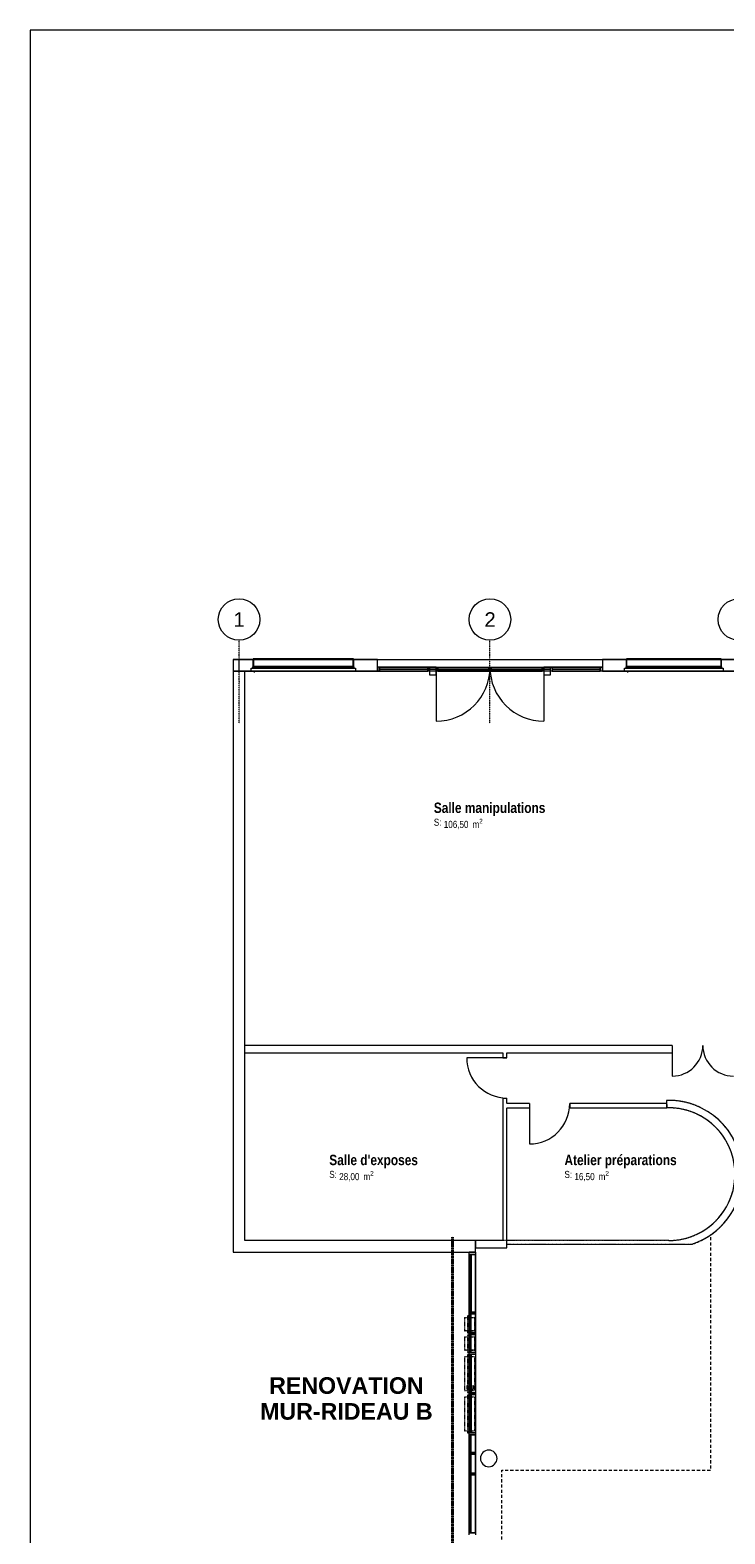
# Model space of a CAD drawing. Header units: millimetres. Extents: x -4899 to 185390, y -66936 to 47814.
# Tile 17 of 37: x -4899 to 11855, y -21070 to 15164. Entities that reach past the tile are written whole.
import ezdxf

# ---------------------------------------------------------------- set-up
doc = ezdxf.new("R2010")
doc.units = ezdxf.units.MM
doc.header["$MEASUREMENT"] = 0
doc.set_wipeout_variables(frame=1)
for name, pattern in [('Points tirets', [6.702778, 3.527778, -1.763889, 0, -1.411111]), ('Tirets', [4.586109, 2.822222, -1.763887]), ('Tirets A', [2.2, 1.1, -1.1]), ('Tirets petits', [125, 75, -50]), ('Traits', [5.644444, 2.822222, -2.822222]), ('Wipeout_Contour', [1000, 0, -1000])]:
    doc.linetypes.add(name, pattern=pattern)
for name, color, linetype in [('0._Rdch_1_0', 7, 'Continuous'), ('0._Rdch_1_02-01 File _ Axe.Construction', 7, 'Continuous'), ('0._Rdch_1_02-06 Poutre.Construction', 7, 'Continuous'), ('0._Rdch_1_06-03 Texte 1000ème 500ème.Texte', 7, 'Continuous'), ('0._Rdch_1_08-01 2D Dessin général.2D', 7, 'Continuous'), ('0._Rdch_1_08-01 contour hachures', 7, 'Continuous'), ('0._Rdch_1_A-AREA-____-OTLN.Modèle IFC', 7, 'Continuous'), ('0._Rdch_1_A-DOOR-____-OTLN.Modèle IFC', 7, 'Continuous'), ('0._Rdch_1_A-GLAZ-____-OTLN.Modèle IFC', 7, 'Continuous'), ('0._Rdch_1_A-GLAZ-CURT-OTLN.Modèle IFC', 7, 'Continuous'), ('0._Rdch_1_A-GLAZ-CWMG-OTLN.Modèle IFC', 7, 'Continuous'), ('0._Rdch_1_A-WALL-____-OTLN.Modèle IFC', 7, 'Continuous'), ('0._Rdch_1_Portes ARCHICAD', 7, 'Continuous'), ('0._Rdch_1_S-COLS-____-OTLN.Modèle IFC', 7, 'Continuous')]:
    doc.layers.add(name, color=color, linetype=linetype)
doc.styles.add('STYLE_GENERE_1', font='ARIALNB.TTF')
doc.styles.add('STYLE_GENERE_3', font='arialbd.ttf')
doc.styles.add('STYLE_GENERE_4', font='ARIALN.TTF')
doc.styles.add('STYLE_GENERE_5', font='arial.ttf')

msp = doc.modelspace()

# ---------------------------------------------------------------- wipeouts: each hides what was drawn before it
at = {"color": 254, "linetype": 'Wipeout_Contour', "lineweight": 0, "ltscale": 414708.178128}
msp.add_wipeout([(101003, 15164), (-4899, 15164), (-4899, -66936), (101000, -66936), (101003, -39236)], dxfattribs=at).dxf.layer = '0._Rdch_1_0'

# ---------------------------------------------------------------- next in the draw order: linework, layer by layer
at = {"layer": '0._Rdch_1_02-01 File _ Axe.Construction', "color": 7, "linetype": 'Points tirets', "lineweight": 5}
for p, q in [((6190, -538), (6190, 462)), ((6190, -1538), (6190, -538))]:
    msp.add_line(p, q, dxfattribs=at)
at = {"layer": '0._Rdch_1_02-01 File _ Axe.Construction', "color": 7, "linetype": 'Continuous', "lineweight": 9}
for centre in [(140, 962), (6190, 962), (12190, 962)]:
    msp.add_circle(centre, 500, dxfattribs=at)
at = {"layer": '0._Rdch_1_02-01 File _ Axe.Construction', "color": 7, "linetype": 'Points tirets', "lineweight": 5}
msp.add_point((6190, -538), dxfattribs=at)
msp.add_point((6190, -538), dxfattribs=at)
at = {"layer": '0._Rdch_1_02-06 Poutre.Construction', "color": 7, "linetype": 'Tirets A', "lineweight": 9}
for p, q in [((5579, -16167), (5819, -16167)), ((5579, -16175), (5819, -16175)), ((5579, -16175), (5819, -16175)), ((5579, -16175), (5819, -16175)), ((5649, -16221), (5699, -16221)), ((5649, -16225), (5699, -16225)), ((5649, -16275), (5649, -16691)), ((5649, -16275), (5699, -16275)), ((5649, -16275), (5649, -16695)), ((5649, -16275), (5699, -16275)), ((5699, -16275), (5699, -16691)), ((5699, -16275), (5699, -16695)), ((5579, -16325), (5579, -16645)), ((5579, -16325), (5819, -16325)), ((5579, -16325), (5579, -16645)), ((5579, -16325), (5819, -16325)), ((5579, -16325), (5579, -16637)), ((5579, -16325), (5819, -16325)), ((5579, -16325), (5579, -16645)), ((5579, -16325), (5819, -16325)), ((5579, -16637), (5819, -16637)), ((5579, -16645), (5819, -16645)), ((5579, -16645), (5819, -16645)), ((5579, -16645), (5819, -16645)), ((5819, -16325), (5819, -16645)), ((5819, -16325), (5819, -16645)), ((5819, -16325), (5819, -16637)), ((5819, -16325), (5819, -16645)), ((5579, -16795), (5579, -17615)), ((5579, -16795), (5819, -16795)), ((5579, -16795), (5579, -17615)), ((5579, -16795), (5819, -16795)), ((5579, -16795), (5579, -17615)), ((5579, -16795), (5819, -16795)), ((5579, -16795), (5579, -17615)), ((5579, -16795), (5819, -16795)), ((5649, -16691), (5699, -16691)), ((5649, -16695), (5699, -16695)), ((5649, -16745), (5649, -17661)), ((5649, -16745), (5699, -16745)), ((5649, -16745), (5649, -17665)), ((5649, -16745), (5699, -16745)), ((5699, -16745), (5699, -17661)), ((5699, -16745), (5699, -17665)), ((5819, -16795), (5819, -17615)), ((5819, -16795), (5819, -17615)), ((5819, -16795), (5819, -17615)), ((5819, -16795), (5819, -17615)), ((5579, -17615), (5819, -17615)), ((5579, -17615), (5819, -17615)), ((5579, -17615), (5819, -17615)), ((5579, -17615), (5819, -17615)), ((5649, -17661), (5699, -17661)), ((5649, -17665), (5699, -17665)), ((5649, -17715), (5649, -18631)), ((5649, -17715), (5699, -17715)), ((5649, -17715), (5649, -18635)), ((5649, -17715), (5699, -17715)), ((5699, -17715), (5699, -18631)), ((5699, -17715), (5699, -18635)), ((5579, -17765), (5579, -18585)), ((5579, -17765), (5819, -17765)), ((5579, -17765), (5579, -18585)), ((5579, -17765), (5819, -17765)), ((5579, -17765), (5579, -18585)), ((5579, -17765), (5819, -17765)), ((5579, -17765), (5579, -18585)), ((5579, -17765), (5819, -17765)), ((5819, -17765), (5819, -18585)), ((5819, -17765), (5819, -18585)), ((5819, -17765), (5819, -18585)), ((5819, -17765), (5819, -18585)), ((5579, -18585), (5819, -18585)), ((5579, -18585), (5819, -18585)), ((5579, -18585), (5819, -18585)), ((5579, -18585), (5819, -18585)), ((5649, -18631), (5699, -18631)), ((5649, -18635), (5699, -18635))]:
    msp.add_line(p, q, dxfattribs=at)
at = {"layer": '0._Rdch_1_08-01 2D Dessin général.2D', "color": 7, "linetype": 'Continuous', "lineweight": 9}
for p, q in [((4892, -190), (4892, -1488)), ((7488, -190), (7489, -1488))]:
    msp.add_line(p, q, dxfattribs=at)
for centre, start, end in [((4892, -190), 270, 0), ((7488, -190), 180.022, 270.022)]:
    msp.add_arc(centre, 1298, start, end, dxfattribs=at)
at = {"layer": '0._Rdch_1_A-DOOR-____-OTLN.Modèle IFC', "color": 7, "linetype": 'Continuous', "lineweight": 18}
for p, q in [((4892, -190), (7488, -190)), ((4892, -240), (4892, -190)), ((4892, -240), (7488, -240)), ((7488, -240), (7488, -190)), ((5690, -18635), (5690, -16745)), ((5690, -16745), (5740, -16745)), ((5740, -16745), (5740, -18635)), ((5644, -17495), (5648, -17495)), ((5644, -17543), (5644, -17495)), ((5644, -17583), (5644, -17543)), ((5662, -17601), (5644, -17583)), ((5648, -17495), (5652, -17495)), ((5652, -17495), (5656, -17495)), ((5656, -17495), (5656, -17536)), ((5656, -17536), (5656, -17578)), ((5656, -17578), (5667, -17589)), ((5690, -17601), (5662, -17601)), ((5667, -17589), (5690, -17589)), ((5762, -17589), (5740, -17589)), ((5767, -17601), (5740, -17601)), ((5774, -17578), (5762, -17589)), ((5786, -17582), (5767, -17601)), ((5774, -17495), (5778, -17495)), ((5774, -17495), (5774, -17536)), ((5774, -17536), (5774, -17578)), ((5778, -17495), (5782, -17495)), ((5782, -17495), (5786, -17495)), ((5786, -17495), (5786, -17543)), ((5786, -17543), (5786, -17582)), ((5740, -18635), (5690, -18635))]:
    msp.add_line(p, q, dxfattribs=at)
at = {"layer": '0._Rdch_1_A-GLAZ-CURT-OTLN.Modèle IFC', "color": 7, "linetype": 'Continuous', "lineweight": 18}
for p, q in [((4690, -235), (4690, -195)), ((4690, -235), (4690, -195)), ((4728, -195), (4892, -195)), ((4728, -235), (4728, -195)), ((4728, -235), (4892, -235)), ((4892, -235), (4892, -195)), ((4930, -195), (6165, -195)), ((4930, -235), (4930, -195)), ((4930, -235), (6165, -235)), ((6165, -235), (6165, -195)), ((6215, -195), (7450, -195)), ((6215, -235), (6215, -195)), ((6215, -235), (7450, -235)), ((7450, -235), (7450, -195)), ((7488, -195), (7652, -195)), ((7488, -235), (7488, -195)), ((7488, -235), (7652, -235)), ((7652, -235), (7652, -195)), ((7690, -195), (7690, -235)), ((7690, -235), (7690, -195)), ((5695, -16225), (5735, -16225)), ((5695, -16225), (5735, -16225)), ((5735, -16275), (5695, -16275)), ((5695, -16275), (5695, -16695)), ((5735, -16275), (5695, -16275)), ((5695, -16275), (5695, -16695)), ((5735, -16695), (5735, -16275)), ((5735, -16695), (5735, -16275)), ((5695, -16695), (5735, -16695)), ((5695, -16695), (5735, -16695)), ((5735, -16745), (5695, -16745)), ((5695, -16745), (5695, -17665)), ((5735, -17665), (5735, -16745)), ((5695, -17665), (5735, -17665)), ((5735, -17715), (5695, -17715)), ((5695, -17715), (5695, -18635)), ((5735, -18635), (5735, -17715)), ((5695, -18635), (5735, -18635)), ((5735, -18685), (5695, -18685)), ((5695, -18685), (5695, -19105)), ((5735, -18685), (5695, -18685)), ((5695, -18685), (5695, -19105)), ((5735, -19105), (5735, -18685)), ((5735, -19105), (5735, -18685)), ((5695, -19105), (5735, -19105)), ((5695, -19105), (5735, -19105)), ((5735, -19155), (5695, -19155)), ((5695, -19155), (5695, -19605)), ((5735, -19155), (5695, -19155)), ((5695, -19155), (5695, -19605)), ((5735, -19605), (5735, -19155)), ((5735, -19605), (5735, -19155)), ((5695, -19605), (5735, -19605)), ((5695, -19605), (5735, -19605)), ((5735, -19655), (5695, -19655)), ((5695, -19655), (5695, -21045)), ((5735, -19655), (5695, -19655)), ((5695, -19655), (5695, -21045)), ((5735, -21045), (5735, -19655)), ((5735, -21045), (5735, -19655)), ((5695, -21045), (5735, -21045)), ((5695, -21045), (5735, -21045))]:
    msp.add_line(p, q, dxfattribs=at)
at = {"layer": '0._Rdch_1_A-GLAZ-CWMG-OTLN.Modèle IFC', "color": 7, "linetype": 'Continuous', "lineweight": 18}
for p, q in [((4690, -280), (4690, -190)), ((4690, -190), (4728, -190)), ((4690, -280), (4690, -190)), ((4690, -190), (4728, -190)), ((4690, -280), (4690, -190)), ((4690, -190), (4728, -190)), ((4690, -190), (4690, -280)), ((4728, -280), (4690, -280)), ((4728, -280), (4690, -280)), ((4728, -280), (4690, -280)), ((4728, -190), (4728, -280)), ((4728, -280), (4728, -190)), ((4728, -190), (4728, -280)), ((4728, -190), (4728, -280)), ((4892, -280), (4892, -190)), ((4892, -190), (4930, -190)), ((4930, -280), (4892, -280)), ((4930, -190), (4930, -280)), ((4930, -190), (6190, -190)), ((4930, -190), (4930, -280)), ((4930, -280), (6190, -280)), ((6165, -280), (6165, -190)), ((6165, -190), (6215, -190)), ((6215, -280), (6165, -280)), ((6190, -190), (6190, -280)), ((6190, -190), (6190, -280)), ((6190, -190), (7450, -190)), ((6190, -280), (7450, -280)), ((6215, -190), (6215, -280)), ((7450, -280), (7450, -190)), ((7450, -190), (7488, -190)), ((7450, -190), (7450, -280)), ((7488, -280), (7450, -280)), ((7488, -190), (7488, -280)), ((7652, -280), (7652, -190)), ((7652, -190), (7690, -190)), ((7652, -280), (7652, -190)), ((7652, -280), (7652, -190)), ((7652, -190), (7690, -190)), ((7652, -280), (7652, -190)), ((7652, -190), (7690, -190)), ((7690, -280), (7652, -280)), ((7690, -280), (7652, -280)), ((7690, -280), (7652, -280)), ((7690, -190), (7690, -280)), ((7690, -190), (7690, -280)), ((7690, -190), (7690, -280)), ((7690, -190), (7690, -280)), ((5690, -16225), (5840, -16225)), ((5690, -16275), (5690, -16225)), ((5690, -16225), (5840, -16225)), ((5690, -16275), (5690, -16225)), ((5840, -16225), (5690, -16225)), ((5690, -16250), (5840, -16250)), ((5690, -16695), (5690, -16250)), ((5690, -16250), (5840, -16250)), ((5840, -16275), (5690, -16275)), ((5840, -16275), (5690, -16275)), ((5840, -16275), (5690, -16275)), ((5690, -16275), (5690, -16695)), ((5840, -16225), (5840, -16275)), ((5840, -16225), (5840, -16275)), ((5840, -16695), (5840, -16250)), ((5840, -16275), (5840, -16695)), ((5690, -16695), (5840, -16695)), ((5690, -16745), (5690, -16695)), ((5690, -16695), (5840, -16695)), ((5840, -16695), (5690, -16695)), ((5690, -16695), (5840, -16695)), ((5690, -16745), (5690, -16695)), ((5840, -16745), (5690, -16745)), ((5840, -16745), (5690, -16745)), ((5840, -16745), (5690, -16745)), ((5690, -16745), (5690, -17690)), ((5840, -16695), (5840, -16745)), ((5840, -16695), (5840, -16745)), ((5840, -16745), (5840, -17690)), ((5690, -17665), (5840, -17665)), ((5690, -17715), (5690, -17665)), ((5840, -17690), (5690, -17690)), ((5690, -17690), (5690, -18635)), ((5840, -17690), (5690, -17690)), ((5840, -17715), (5690, -17715)), ((5840, -17665), (5840, -17715)), ((5840, -17690), (5840, -18635)), ((5690, -18635), (5840, -18635)), ((5690, -18685), (5690, -18635)), ((5690, -18635), (5840, -18635)), ((5690, -18685), (5690, -18635)), ((5840, -18635), (5690, -18635)), ((5840, -18685), (5690, -18685)), ((5690, -18685), (5840, -18685)), ((5690, -19130), (5690, -18685)), ((5840, -18685), (5690, -18685)), ((5690, -18685), (5690, -19105)), ((5840, -18685), (5690, -18685)), ((5840, -18635), (5840, -18685)), ((5840, -18635), (5840, -18685)), ((5840, -19130), (5840, -18685)), ((5840, -18685), (5840, -19105)), ((5690, -19105), (5840, -19105)), ((5690, -19155), (5690, -19105)), ((5690, -19105), (5840, -19105)), ((5690, -19155), (5690, -19105)), ((5840, -19105), (5690, -19105)), ((5690, -19130), (5840, -19130)), ((5690, -19630), (5690, -19130)), ((5690, -19130), (5840, -19130)), ((5840, -19155), (5690, -19155)), ((5840, -19155), (5690, -19155)), ((5840, -19155), (5690, -19155)), ((5690, -19155), (5690, -19605)), ((5840, -19105), (5840, -19155)), ((5840, -19105), (5840, -19155)), ((5840, -19630), (5840, -19130)), ((5840, -19155), (5840, -19605)), ((5690, -19605), (5840, -19605)), ((5690, -19655), (5690, -19605)), ((5690, -19605), (5840, -19605)), ((5690, -19655), (5690, -19605)), ((5840, -19605), (5690, -19605)), ((5690, -19630), (5840, -19630)), ((5690, -21045), (5690, -19630)), ((5690, -19630), (5840, -19630)), ((5840, -19655), (5690, -19655)), ((5840, -19655), (5690, -19655)), ((5840, -19655), (5690, -19655)), ((5690, -19655), (5690, -21045)), ((5840, -19605), (5840, -19655)), ((5840, -19605), (5840, -19655)), ((5840, -21045), (5840, -19630)), ((5840, -19655), (5840, -21045)), ((5690, -21045), (5840, -21045)), ((5690, -21095), (5690, -21045)), ((5690, -21045), (5840, -21045)), ((5690, -21045), (5840, -21045)), ((5690, -21095), (5690, -21045)), ((5840, -21045), (5690, -21045)), ((5840, -21045), (5840, -21095)), ((5840, -21045), (5840, -21095))]:
    msp.add_line(p, q, dxfattribs=at)
at = {"layer": '0._Rdch_1_Portes ARCHICAD', "color": 7, "linetype": 'Continuous', "lineweight": 5}
msp.add_arc((12060, -9300), 738, 180, 270, dxfattribs=at)
at = {"layer": '0._Rdch_1_S-COLS-____-OTLN.Modèle IFC', "color": 7, "linetype": 'Continuous', "lineweight": 13, "flags": 128}
for points in [[(4728, -190), (4728, -370), (4892, -370), (4892, -190)], [(7488, -190), (7488, -370), (7651, -370), (7651, -190)]]:
    msp.add_lwpolyline(points, close=True, dxfattribs=at)
msp.add_lwpolyline([(5960, -19250, 0.414214), (6160, -19450, 0.414214), (6360, -19250, 0.414214), (6160, -19050, 0.414214)], format="xyb", close=True, dxfattribs=at)

# ---------------------------------------------------------------- next in the draw order: texts
at = {"layer": '0._Rdch_1_02-01 File _ Axe.Construction', "color": 7, "linetype": 'Continuous', "lineweight": 9, "char_height": 350, "attachment_point": 1, "style": 'STYLE_GENERE_5'}
for s, insert in [('\\A1;\\pt0;1', (7, 1137)), ('\\A1;\\pt0;2', (6057, 1137))]:
    msp.add_mtext(s, dxfattribs=dict(at, insert=insert))
at = {"layer": '0._Rdch_1_06-03 Texte 1000ème 500ème.Texte', "color": 7, "linetype": 'Continuous', "lineweight": 9, "insert": (2728, -17809), "char_height": 400, "attachment_point": 5, "line_spacing_factor": 0.933591, "style": 'STYLE_GENERE_3'}
msp.add_mtext('\\A1;RENOVATION\\PMUR-RIDEAU B', dxfattribs=at)
at = {"layer": '0._Rdch_1_A-AREA-____-OTLN.Modèle IFC', "color": 7, "linetype": 'Continuous', "lineweight": 9, "attachment_point": 1}
for s, insert, char_height, style in [('\\A1;\\pt0;Salle manipulations', (4836, -3449), 250, 'STYLE_GENERE_1'), ('\\A1;\\pt0;S: ', (4836, -3837), 170, 'STYLE_GENERE_4'), ('\\A1;\\pt0,100;106,50{\\H0.66x;\\S^  ;} m{\\H0.66x;\\S2^  ;}', (5076, -3840), 170, 'STYLE_GENERE_4'), ("\\A1;\\pt0;Salle d'exposes", (2315, -11935), 250, 'STYLE_GENERE_1'), ('\\A1;\\pt0;Atelier préparations', (7986, -11935), 250, 'STYLE_GENERE_1'), ('\\A1;\\pt0;S: ', (2315, -12323), 170, 'STYLE_GENERE_4'), ('\\A1;\\pt0,100;28,00{\\H0.66x;\\S^  ;} m{\\H0.66x;\\S2^  ;}', (2555, -12326), 170, 'STYLE_GENERE_4'), ('\\A1;\\pt0;S: ', (7986, -12323), 170, 'STYLE_GENERE_4'), ('\\A1;\\pt0,100;16,50{\\H0.66x;\\S^  ;} m{\\H0.66x;\\S2^  ;}', (8226, -12326), 170, 'STYLE_GENERE_4')]:
    msp.add_mtext(s, dxfattribs=dict(at, insert=insert, char_height=char_height, style=style))

# ---------------------------------------------------------------- next in the draw order: wipeouts: each hides what was drawn before it
at = {"color": 254, "linetype": 'Wipeout_Contour', "lineweight": 0, "ltscale": 7252.415325}
msp.add_wipeout([(0, -280), (3480, -280), (3480, 0), (0, 0)], dxfattribs=at).dxf.layer = '0._Rdch_1_A-WALL-____-OTLN.Modèle IFC'
at = {"color": 254, "linetype": 'Wipeout_Contour', "lineweight": 0, "ltscale": 66766.014983}
msp.add_wipeout([(8900, -280), (24480, -280), (24480, 0), (8900, 0)], dxfattribs=at).dxf.layer = '0._Rdch_1_A-WALL-____-OTLN.Modèle IFC'
at = {"color": 254, "linetype": 'Wipeout_Contour', "lineweight": 0, "ltscale": 47088.430275}
msp.add_wipeout([(10585, -9300), (280, -9300), (280, -9480), (10585, -9480)], dxfattribs=at).dxf.layer = '0._Rdch_1_A-WALL-____-OTLN.Modèle IFC'
at = {"color": 254, "linetype": 'Wipeout_Contour', "lineweight": 0, "ltscale": 51053.528993}
msp.add_wipeout([(7143, -10803), (7143, -10703), (6600, -10703), (6600, -10803)], dxfattribs=at).dxf.layer = '0._Rdch_1_A-WALL-____-OTLN.Modèle IFC'
at = {"color": 254, "linetype": 'Wipeout_Contour', "lineweight": 0, "ltscale": 56930.349195}
msp.add_wipeout([(10450, -10803), (10450, -10703), (8113, -10703), (8113, -10803)], dxfattribs=at).dxf.layer = '0._Rdch_1_A-WALL-____-OTLN.Modèle IFC'
at = {"color": 254, "linetype": 'Wipeout_Contour', "lineweight": 0, "ltscale": 42566.044772}
msp.add_wipeout([(280, -14000), (0, -14280), (280, -14280)], dxfattribs=at).dxf.layer = '0._Rdch_1_A-WALL-____-OTLN.Modèle IFC'

# ---------------------------------------------------------------- next in the draw order: linework, layer by layer
at = {"layer": '0._Rdch_1_A-GLAZ-____-OTLN.Modèle IFC', "color": 7, "linetype": 'Continuous', "lineweight": 18}
for p, q in [((480, 14), (480, 15)), ((485, 15), (480, 15)), ((480, 11), (480, 14)), ((485, 14), (480, 14)), ((480, -170), (480, 11)), ((485, 15), (485, 14)), ((2895, 15), (485, 15)), ((485, 14), (485, 11)), ((485, 11), (485, -170)), ((2895, 14), (2895, 15)), ((2900, 15), (2895, 15)), ((2895, 11), (2895, 14)), ((2900, 14), (2895, 14)), ((2895, -170), (2895, 11)), ((2900, 15), (2900, 14)), ((2900, 14), (2900, 11)), ((2900, 11), (2900, -170)), ((9480, 14), (9480, 15)), ((9485, 15), (9480, 15)), ((9480, 11), (9480, 14)), ((9485, 14), (9480, 14)), ((9480, -170), (9480, 11)), ((9485, 15), (9485, 14)), ((11760, 15), (9485, 15)), ((9485, 14), (9485, 11)), ((9485, 11), (9485, -170)), ((11760, 14), (11760, 15)), ((11765, 15), (11760, 15)), ((11760, 11), (11760, 14)), ((11765, 14), (11760, 14)), ((11760, -170), (11760, 11)), ((11765, 15), (11765, 14)), ((11765, 14), (11765, 11)), ((11765, 11), (11765, -170)), ((470, -180), (2910, -180)), ((470, -210), (470, -180)), ((480, -180), (480, -170)), ((2900, -170), (480, -170)), ((495, -295), (497, -295)), ((495, -300), (495, -295)), ((497, -300), (495, -300)), ((497, -295), (501, -295)), ((497, -295), (497, -300)), ((501, -300), (497, -300)), ((510, -295), (501, -295)), ((501, -300), (518, -300)), ((510, -280), (510, -295)), ((518, -300), (520, -298)), ((520, -298), (520, -280)), ((2900, -170), (2900, -180)), ((2910, -180), (2910, -210)), ((2950, -210), (2950, -280)), ((9430, -210), (11815, -210)), ((9430, -280), (9430, -210)), ((11815, -280), (9430, -280)), ((9470, -180), (11775, -180)), ((9470, -210), (9470, -180)), ((9480, -180), (9480, -170)), ((11765, -170), (9480, -170)), ((9495, -295), (9497, -295)), ((9495, -300), (9495, -295)), ((9497, -300), (9495, -300)), ((9497, -295), (9501, -295)), ((9497, -295), (9497, -300)), ((9501, -300), (9497, -300)), ((9510, -295), (9501, -295)), ((9501, -300), (9518, -300)), ((9510, -280), (9510, -295)), ((9518, -300), (9520, -298)), ((9520, -298), (9520, -280)), ((11765, -170), (11765, -180)), ((11775, -180), (11775, -210)), ((11815, -210), (11815, -280))]:
    msp.add_line(p, q, dxfattribs=at)
at = {"layer": '0._Rdch_1_A-GLAZ-CURT-OTLN.Modèle IFC', "color": 7, "linetype": 'Continuous', "lineweight": 18}
for p, q in [((4690, -195), (3530, -195)), ((3530, -195), (3530, -235)), ((3530, -195), (4690, -195)), ((3530, -235), (3530, -195)), ((3530, -235), (4690, -235)), ((3530, -235), (4690, -235)), ((8850, -195), (7690, -195)), ((7690, -195), (8850, -195)), ((7690, -235), (8850, -235)), ((7690, -235), (8850, -235)), ((8850, -235), (8850, -195)), ((8850, -235), (8850, -195))]:
    msp.add_line(p, q, dxfattribs=at)
at = {"layer": '0._Rdch_1_A-GLAZ-CWMG-OTLN.Modèle IFC', "color": 7, "linetype": 'Continuous', "lineweight": 18}
for p, q in [((3480, -280), (3480, -190)), ((4728, -190), (3480, -190)), ((3530, -190), (3480, -190)), ((3480, -190), (3480, -280)), ((3530, -190), (3480, -190)), ((3480, -190), (3480, -280)), ((3530, -190), (3480, -190)), ((3480, -190), (3480, -280)), ((4728, -280), (3480, -280)), ((3480, -280), (3530, -280)), ((3480, -280), (3530, -280)), ((3480, -280), (3530, -280)), ((3530, -280), (3530, -190)), ((3530, -280), (3530, -190)), ((3530, -280), (3530, -190)), ((3530, -190), (3530, -280)), ((3530, -190), (4690, -190)), ((3530, -280), (4690, -280)), ((8900, -190), (7652, -190)), ((8900, -280), (7652, -280)), ((7690, -190), (8850, -190)), ((7690, -280), (8850, -280)), ((8850, -280), (8850, -190)), ((8850, -190), (8900, -190)), ((8850, -280), (8850, -190)), ((8850, -190), (8900, -190)), ((8850, -280), (8850, -190)), ((8850, -190), (8900, -190)), ((8850, -190), (8850, -280)), ((8900, -280), (8850, -280)), ((8900, -280), (8850, -280)), ((8900, -280), (8850, -280)), ((8900, -190), (8900, -280)), ((8900, -280), (8900, -190)), ((8900, -190), (8900, -280)), ((8900, -190), (8900, -280))]:
    msp.add_line(p, q, dxfattribs=at)
at = {"layer": '0._Rdch_1_A-WALL-____-OTLN.Modèle IFC', "color": 7, "linetype": 'Continuous', "lineweight": 18}
for p, q in [((0, 0), (140, 0)), ((140, 0), (12090, 0))]:
    msp.add_line(p, q, dxfattribs=at)
at = {"layer": '0._Rdch_1_A-WALL-____-OTLN.Modèle IFC', "color": 7, "linetype": 'Continuous', "lineweight": 20}
for p, q in [((10585, -9300), (10585, -9480)), ((7143, -10703), (7143, -10803)), ((8113, -10703), (8113, -10803))]:
    msp.add_line(p, q, dxfattribs=at)
at = {"layer": '0._Rdch_1_A-WALL-____-OTLN.Modèle IFC', "color": 7, "linetype": 'Continuous', "lineweight": 20, "flags": 128}
for points in [[(3480, 0), (0, 0)], [(0, 0), (0, -280)], [(3480, -280), (3480, 0)], [(280, -280), (3480, -280)], [(24480, 0), (8900, 0)], [(8900, 0), (8900, -280)], [(8900, -280), (12100, -280)], [(10585, -9300), (280, -9300)], [(280, -9480), (6500, -9480)], [(6600, -9480), (10585, -9480)], [(7143, -10703), (6600, -10703)], [(6600, -10803), (7143, -10803)], [(10450, -10703), (8113, -10703)], [(8113, -10803), (10450, -10803)], [(10447, -10624), (10453, -10804)], [(10450, -10803), (10450, -10703)]]:
    msp.add_lwpolyline(points, dxfattribs=at)
at = {"layer": '0._Rdch_1_A-WALL-____-OTLN.Modèle IFC', "color": 7, "linetype": 'Tirets', "lineweight": 9, "flags": 128}
msp.add_lwpolyline([(10447, -10624), (10453, -10804)], dxfattribs=at)
at = {"layer": '0._Rdch_1_A-WALL-____-OTLN.Modèle IFC', "color": 7, "linetype": 'Continuous', "lineweight": 20}
msp.add_arc((10500, -12402), 1778, 2.9512, 91.697, dxfattribs=at)
at = {"layer": '0._Rdch_1_Portes ARCHICAD', "color": 7, "linetype": 'Continuous', "lineweight": 5}
for p, q in [((10585, -9300), (10585, -10037)), ((7143, -10703), (7143, -11673))]:
    msp.add_line(p, q, dxfattribs=at)
for centre, radius in [((10585, -9300), 738), ((7143, -10703), 970)]:
    msp.add_arc(centre, radius, 270, 0, dxfattribs=at)

# ---------------------------------------------------------------- next in the draw order: wipeouts: each hides what was drawn before it
at = {"color": 254, "linetype": 'Wipeout_Contour', "lineweight": 0, "ltscale": 28679.270714}
msp.add_wipeout([(280, -14000), (280, -280), (0, -280), (0, -14000)], dxfattribs=at).dxf.layer = '0._Rdch_1_A-WALL-____-OTLN.Modèle IFC'
at = {"color": 254, "linetype": 'Wipeout_Contour', "lineweight": 0, "ltscale": 46288.531409}
msp.add_wipeout([(6500, -9480), (6500, -9600), (6600, -9600), (6600, -9480)], dxfattribs=at).dxf.layer = '0._Rdch_1_A-WALL-____-OTLN.Modèle IFC'
at = {"color": 254, "linetype": 'Wipeout_Contour', "lineweight": 0, "ltscale": 55782.691314}
msp.add_wipeout([(6600, -14000), (6600, -10570), (6500, -10570), (6500, -14000)], dxfattribs=at).dxf.layer = '0._Rdch_1_A-WALL-____-OTLN.Modèle IFC'

# ---------------------------------------------------------------- next in the draw order: linework, layer by layer
at = {"layer": '0._Rdch_1_02-01 File _ Axe.Construction', "color": 7, "linetype": 'Points tirets', "lineweight": 5}
for p, q in [((140, -538), (140, 462)), ((140, -1538), (140, -538))]:
    msp.add_line(p, q, dxfattribs=at)
msp.add_point((140, -538), dxfattribs=at)
msp.add_point((140, -538), dxfattribs=at)
at = {"layer": '0._Rdch_1_A-GLAZ-____-OTLN.Modèle IFC', "color": 7, "linetype": 'Continuous', "lineweight": 18}
for p, q in [((430, -210), (2950, -210)), ((430, -280), (430, -210)), ((2950, -280), (430, -280))]:
    msp.add_line(p, q, dxfattribs=at)
at = {"layer": '0._Rdch_1_A-WALL-____-OTLN.Modèle IFC', "color": 7, "linetype": 'Continuous', "lineweight": 18}
for p, q in [((0, 0), (0, -280)), ((140, -280), (0, -280)), ((140, -280), (140, 0)), ((280, -280), (140, -280)), ((12090, -280), (280, -280))]:
    msp.add_line(p, q, dxfattribs=at)
at = {"layer": '0._Rdch_1_A-WALL-____-OTLN.Modèle IFC', "color": 7, "linetype": 'Continuous', "lineweight": 20}
for p, q in [((6500, -9600), (6600, -9600)), ((6500, -10570), (6600, -10570))]:
    msp.add_line(p, q, dxfattribs=at)
at = {"layer": '0._Rdch_1_A-WALL-____-OTLN.Modèle IFC', "color": 7, "linetype": 'Tirets', "lineweight": 9, "flags": 128}
msp.add_lwpolyline([(0, -280), (280, -280)], dxfattribs=at)
at = {"layer": '0._Rdch_1_A-WALL-____-OTLN.Modèle IFC', "color": 7, "linetype": 'Continuous', "lineweight": 20, "flags": 128}
for points in [[(280, -9300), (280, -280)], [(6500, -9480), (6500, -9600)], [(6600, -9600), (6600, -9480)], [(6500, -10570), (6500, -14000)], [(6600, -10703), (6600, -10570)], [(6600, -14000), (6600, -10803)], [(10500, -14000), (6600, -14000)], [(6600, -14180), (6600, -14090)], [(6600, -14090), (11059, -14090)]]:
    msp.add_lwpolyline(points, dxfattribs=at)
at = {"layer": '0._Rdch_1_Portes ARCHICAD', "color": 7, "linetype": 'Continuous', "lineweight": 5}
msp.add_line((6600, -9600), (5630, -9600), dxfattribs=at)
msp.add_arc((6600, -9600), 970, 180, 270, dxfattribs=at)

# ---------------------------------------------------------------- next in the draw order: wipeouts: each hides what was drawn before it
at = {"color": 254, "linetype": 'Wipeout_Contour', "lineweight": 0, "ltscale": 42282.309845}
msp.add_wipeout([(0, -14000), (0, -14280), (280, -14000)], dxfattribs=at).dxf.layer = '0._Rdch_1_A-WALL-____-OTLN.Modèle IFC'

# ---------------------------------------------------------------- next in the draw order: linework, layer by layer
at = {"layer": '0._Rdch_1_A-WALL-____-OTLN.Modèle IFC', "color": 7, "linetype": 'Continuous', "lineweight": 20, "flags": 128}
for points in [[(0, -280), (0, -14280)], [(280, -14000), (280, -9480)], [(0, -14280), (280, -14280)]]:
    msp.add_lwpolyline(points, dxfattribs=at)
at = {"layer": '0._Rdch_1_A-WALL-____-OTLN.Modèle IFC', "color": 7, "linetype": 'Tirets', "lineweight": 9, "flags": 128}
msp.add_lwpolyline([(0, -280), (0, -14280)], dxfattribs=at)

# ---------------------------------------------------------------- next in the draw order: wipeouts: each hides what was drawn before it
at = {"color": 254, "linetype": 'Wipeout_Contour', "lineweight": 0, "ltscale": 46553.14349}
msp.add_wipeout([(6600, -14000), (6500, -14000), (6600, -14180)], dxfattribs=at).dxf.layer = '0._Rdch_1_A-WALL-____-OTLN.Modèle IFC'

# ---------------------------------------------------------------- next in the draw order: wipeouts: each hides what was drawn before it
at = {"color": 254, "linetype": 'Wipeout_Contour', "lineweight": 0, "ltscale": 58882.927829}
msp.add_wipeout([(280, -14280), (5840, -14280), (5840, -14000), (280, -14000)], dxfattribs=at).dxf.layer = '0._Rdch_1_A-WALL-____-OTLN.Modèle IFC'
at = {"color": 254, "linetype": 'Wipeout_Contour', "lineweight": 0, "ltscale": 46675.540696}
msp.add_wipeout([(6500, -14000), (6500, -14180), (6600, -14180)], dxfattribs=at).dxf.layer = '0._Rdch_1_A-WALL-____-OTLN.Modèle IFC'

# ---------------------------------------------------------------- next in the draw order: linework, layer by layer
at = {"layer": '0._Rdch_1_08-01 contour hachures', "color": 7, "linetype": 'Traits', "lineweight": 40, "flags": 128}
msp.add_lwpolyline([(5283, -13911), (5283, -21546)], dxfattribs=at)
at = {"layer": '0._Rdch_1_A-WALL-____-OTLN.Modèle IFC', "color": 7, "linetype": 'Tirets', "lineweight": 9, "flags": 128}
for points in [[(280, -14000), (280, -280)], [(0, -14280), (280, -14280)]]:
    msp.add_lwpolyline(points, dxfattribs=at)
at = {"layer": '0._Rdch_1_A-WALL-____-OTLN.Modèle IFC', "color": 7, "linetype": 'Continuous', "lineweight": 20, "flags": 128}
for points in [[(5840, -14000), (280, -14000)], [(5840, -14280), (5840, -14000)], [(280, -14280), (5840, -14280)]]:
    msp.add_lwpolyline(points, dxfattribs=at)

# ---------------------------------------------------------------- next in the draw order: wipeouts: each hides what was drawn before it
at = {"color": 254, "linetype": 'Wipeout_Contour', "lineweight": 0, "ltscale": 61538.956244}
msp.add_wipeout([(6500, -14000), (5840, -14000), (5840, -14180), (6500, -14180)], dxfattribs=at).dxf.layer = '0._Rdch_1_A-WALL-____-OTLN.Modèle IFC'

# ---------------------------------------------------------------- next in the draw order: linework, layer by layer
at = {"layer": '0._Rdch_1_A-WALL-____-OTLN.Modèle IFC', "color": 7, "linetype": 'Tirets', "lineweight": 9, "flags": 128}
for points in [[(5840, -14000), (280, -14000)], [(5840, -14280), (5840, -14000)], [(5840, -14000), (5840, -14180)], [(280, -14280), (5840, -14280)]]:
    msp.add_lwpolyline(points, dxfattribs=at)
at = {"layer": '0._Rdch_1_A-WALL-____-OTLN.Modèle IFC', "color": 7, "linetype": 'Continuous', "lineweight": 20, "flags": 128}
for points in [[(6500, -14000), (5840, -14000)], [(5840, -14000), (5840, -14180)], [(5840, -14180), (6600, -14180)]]:
    msp.add_lwpolyline(points, dxfattribs=at)

# ---------------------------------------------------------------- next in the draw order: wipeouts: each hides what was drawn before it
at = {"color": 254, "linetype": 'Wipeout_Contour', "lineweight": 0, "ltscale": 66448.548802}
msp.add_wipeout([(10500, -14000), (6600, -14000), (6600, -14090), (11059, -14090)], dxfattribs=at).dxf.layer = '0._Rdch_1_A-WALL-____-OTLN.Modèle IFC'

# ---------------------------------------------------------------- next in the draw order: linework, layer by layer
at = {"layer": '0._Rdch_1_08-01 2D Dessin général.2D', "color": 7, "linetype": 'Tirets petits', "lineweight": 9, "flags": 128}
msp.add_lwpolyline([(6474, -21204), (6474, -19534), (11515, -19534), (11515, -13862)], dxfattribs=at)
at = {"layer": '0._Rdch_1_A-WALL-____-OTLN.Modèle IFC', "color": 7, "linetype": 'Tirets', "lineweight": 9, "flags": 128}
for points in [[(6600, -14000), (5840, -14000)], [(6600, -14180), (6600, -14000)], [(10500, -14000), (6600, -14000)], [(6600, -14090), (6600, -14000)], [(6600, -14090), (11059, -14090)], [(5840, -14180), (6600, -14180)]]:
    msp.add_lwpolyline(points, dxfattribs=at)
at = {"layer": '0._Rdch_1_A-WALL-____-OTLN.Modèle IFC', "color": 7, "linetype": 'Tirets', "lineweight": 9}
for radius, start in [(1778, 288.3058), (1598, 270)]:
    msp.add_arc((10500, -12402), radius, start, 91.6949, dxfattribs=at)
at = {"layer": '0._Rdch_1_A-WALL-____-OTLN.Modèle IFC', "color": 7, "linetype": 'Continuous', "lineweight": 20}
for radius, start, end in [(1598, 270, 91.697), (1778, 288.3058, 357.1497)]:
    msp.add_arc((10500, -12402), radius, start, end, dxfattribs=at)

# ---------------------------------------------------------------- next in the draw order: wipeouts: each hides what was drawn before it
at = {"color": 254, "linetype": 'Wipeout_Contour', "lineweight": 0, "ltscale": 64327.697701}
msp.add_wipeout([(5740, -14335), (5690, -14335), (5690, -15725), (5740, -15725)], dxfattribs=at).dxf.layer = '0._Rdch_1_02-06 Poutre.Construction'

# ---------------------------------------------------------------- next in the draw order: linework, layer by layer
at = {"layer": '0._Rdch_1_0', "color": 7, "linetype": 'Continuous', "lineweight": 9, "flags": 128}
msp.add_lwpolyline([(101003, 15164), (-4899, 15164), (-4899, -66936), (101000, -66936), (101003, -39236)], close=True, dxfattribs=at)
at = {"layer": '0._Rdch_1_02-06 Poutre.Construction', "color": 7, "linetype": 'Continuous', "lineweight": 9}
for p, q in [((5690, -14335), (5690, -15725)), ((5690, -14335), (5740, -14335)), ((5740, -14335), (5740, -15725)), ((5690, -15725), (5740, -15725))]:
    msp.add_line(p, q, dxfattribs=at)
at = {"layer": '0._Rdch_1_02-06 Poutre.Construction', "color": 7, "linetype": 'Tirets A', "lineweight": 9}
for p, q in [((5579, -15855), (5579, -16175)), ((5579, -15855), (5819, -15855)), ((5579, -15855), (5579, -16175)), ((5579, -15855), (5819, -15855)), ((5579, -15855), (5579, -16167)), ((5579, -15855), (5819, -15855)), ((5579, -15855), (5579, -16175)), ((5579, -15855), (5819, -15855)), ((5649, -15805), (5649, -16221)), ((5649, -15805), (5699, -15805)), ((5649, -15805), (5649, -16225)), ((5649, -15805), (5699, -15805)), ((5699, -15805), (5699, -16221)), ((5699, -15805), (5699, -16225)), ((5819, -15855), (5819, -16175)), ((5819, -15855), (5819, -16175)), ((5819, -15855), (5819, -16167)), ((5819, -15855), (5819, -16175))]:
    msp.add_line(p, q, dxfattribs=at)
at = {"layer": '0._Rdch_1_A-GLAZ-CURT-OTLN.Modèle IFC', "color": 7, "linetype": 'Continuous', "lineweight": 18}
for p, q in [((5735, -14280), (5695, -14280)), ((5695, -14280), (5695, -14285)), ((5735, -14280), (5695, -14280)), ((5695, -14280), (5695, -14285)), ((5695, -14285), (5735, -14285)), ((5695, -14285), (5735, -14285)), ((5735, -14335), (5695, -14335)), ((5695, -14335), (5695, -15725)), ((5735, -14335), (5695, -14335)), ((5695, -14335), (5695, -15725)), ((5735, -14285), (5735, -14280)), ((5735, -14285), (5735, -14280)), ((5735, -15725), (5735, -14335)), ((5735, -15725), (5735, -14335)), ((5695, -15725), (5735, -15725)), ((5695, -15725), (5735, -15725)), ((5735, -15775), (5695, -15775)), ((5695, -15775), (5695, -16225)), ((5735, -15775), (5695, -15775)), ((5695, -15775), (5695, -16225)), ((5735, -16225), (5735, -15775)), ((5735, -16225), (5735, -15775))]:
    msp.add_line(p, q, dxfattribs=at)
at = {"layer": '0._Rdch_1_A-GLAZ-CWMG-OTLN.Modèle IFC', "color": 7, "linetype": 'Continuous', "lineweight": 18}
for p, q in [((5690, -14280), (5840, -14280)), ((5690, -14285), (5690, -14280)), ((5840, -14280), (5690, -14280)), ((5690, -14280), (5690, -14285)), ((5690, -14285), (5840, -14285)), ((5690, -14335), (5690, -14285)), ((5690, -14285), (5840, -14285)), ((5690, -14285), (5840, -14285)), ((5690, -14335), (5690, -14285)), ((5840, -14285), (5690, -14285)), ((5840, -14335), (5690, -14335)), ((5690, -14335), (5840, -14335)), ((5690, -15750), (5690, -14335)), ((5840, -14335), (5690, -14335)), ((5840, -14335), (5690, -14335)), ((5690, -14335), (5690, -15725)), ((5840, -14285), (5840, -14280)), ((5840, -14280), (5840, -14285)), ((5840, -14285), (5840, -14335)), ((5840, -14285), (5840, -14335)), ((5840, -15750), (5840, -14335)), ((5840, -14335), (5840, -15725)), ((5690, -15725), (5840, -15725)), ((5690, -15775), (5690, -15725)), ((5690, -15725), (5840, -15725)), ((5690, -15775), (5690, -15725)), ((5840, -15725), (5690, -15725)), ((5690, -15750), (5840, -15750)), ((5690, -15750), (5840, -15750)), ((5690, -16250), (5690, -15750)), ((5840, -15775), (5690, -15775)), ((5840, -15775), (5690, -15775)), ((5840, -15775), (5690, -15775)), ((5690, -15775), (5690, -16225)), ((5840, -15725), (5840, -15775)), ((5840, -15725), (5840, -15775)), ((5840, -16250), (5840, -15750)), ((5840, -15775), (5840, -16225))]:
    msp.add_line(p, q, dxfattribs=at)

doc.saveas('drawing.dxf')
